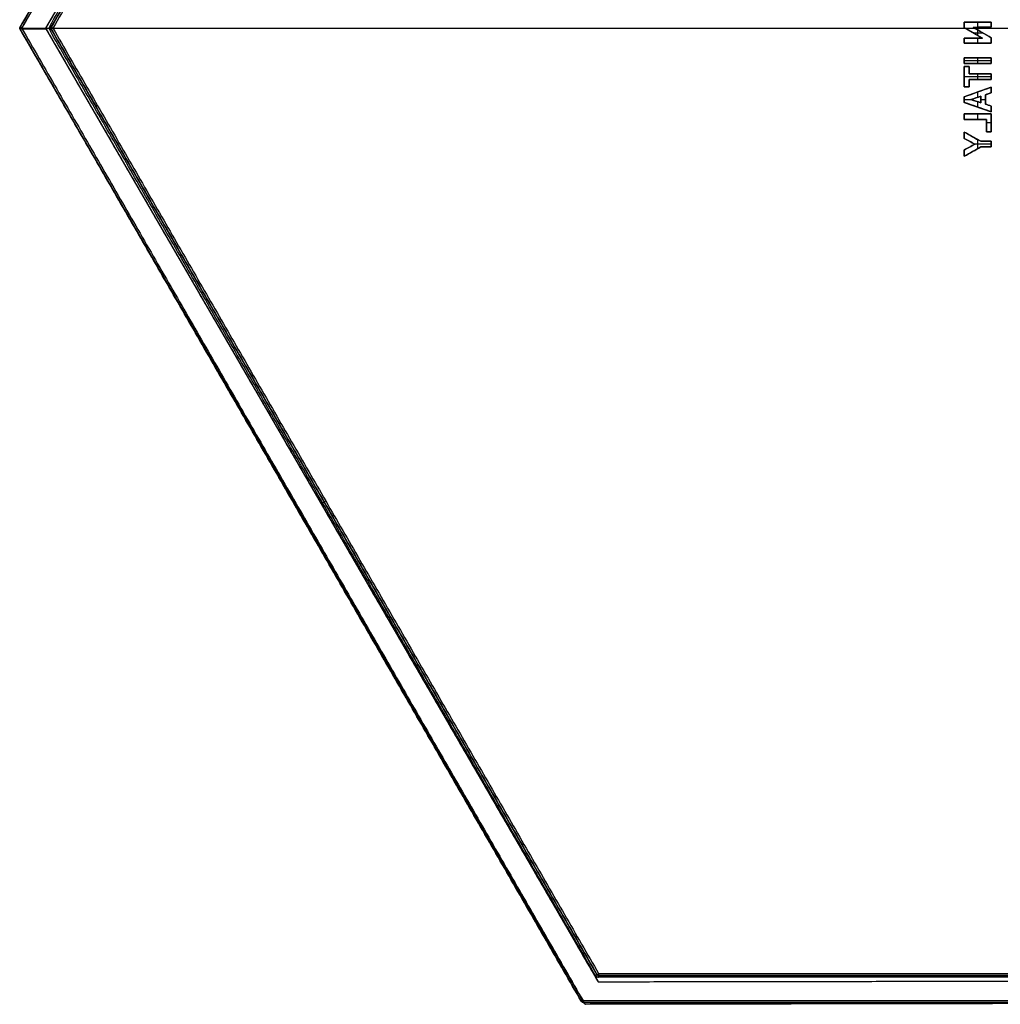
# Model space of a CAD drawing. Header units: millimetres. Extents: x -125 to 125, y -108 to 108.
# Tile 1 of 13: x -125 to -16, y -108 to 1. Entities that reach past the tile are written whole.
import ezdxf

# ---------------------------------------------------------------- set-up
doc = ezdxf.new("R2010")
doc.units = ezdxf.units.MM
doc.layers.add('Base', color=18, linetype='Continuous', true_color=0x000000)
doc.layers.add('Corpo', color=18, linetype='Continuous', true_color=0x000000)

msp = doc.modelspace()

# ---------------------------------------------------------------- linework, layer by layer
at = {"layer": 'Base', "color": 25, "true_color": 0x996633}
for p, q in [((-124.94, 0.1, -3), (-62.56, 108.15, -3)), ((-124.94, 0.1, -0.2), (-62.56, 108.15, -0.2)), ((-62.38, 108.05, -6), (-124.77, 0, -6)), ((-121.48, 0.1, 8.5), (-60.83, 105.15, 8.5)), ((-124.97, 0, -0.2), (-124.97, 0, -5.8)), ((-124.77, 0), (-121.7, 0)), ((-124.77, 0, -6), (124.77, 0, -6)), ((-121.5, 0, 16.8), (-121.5, 0, 0.2)), ((-121.3, 0, 17), (121.3, 0, 17)), ((-62.56, -108.15, -3), (-124.94, -0.1, -3)), ((-62.56, -108.15, -0.2), (-124.94, -0.1, -0.2)), ((-124.94, -0.1, -5.8), (-62.56, -108.15, -5.8)), ((-60.83, -105.15, 8.5), (-121.48, -0.1, 8.5)), ((-60.83, -105.15, 16.8), (-121.48, -0.1, 16.8)), ((-91.15, -52.63, 0.2), (-91.15, -52.63, 16.8)), ((-93.75, -54.13, -5.8), (-93.75, -54.13, -0.2)), ((60.65, -105.25, 8.5), (-60.65, -105.25, 8.5)), ((62.38, -108.25, -3), (-62.38, -108.25, -3))]:
    msp.add_line(p, q, dxfattribs=at)
at = {"layer": 'Base', "color": 25, "true_color": 0x996633, "extrusion": (0, 0, -1)}
for centre, radius, start, end in [((124.77, 0, 3), 0.2, 330, 30), ((124.77, 0, 5.8), 0.2, 23.3333, 30), ((121.3, 0), 0.4, 330, 30), ((121.3, 0, -8.5), 0.2, 330, 30), ((60.65, -105.05), 0.4, 270, 330), ((60.65, -105.05, -8.5), 0.2, 270, 330), ((62.38, -108.05, 3), 0.2, 270, 330), ((62.38, -108.05, 5.8), 0.2, 270, 271.3043)]:
    msp.add_arc(centre, radius, start, end, dxfattribs=at)
at = {"layer": 'Base', "color": 25, "true_color": 0x996633}
for centre, radius, start, end in [((-124.77, 0, -0.2), 0.2, 150, 210), ((-124.77, 0, -5.8), 0.2, 150, 210), ((-121.3, 0), 0.4, 150, 210), ((-121.3, 0, 16.8), 0.2, 150, 180), ((-121.3, 0, 0.2), 0.2, 150, 210), ((-121.3, 0, 16.8), 0.2, 160, 180), ((-121.3, 0, 16.8), 0.2, 180, 210), ((-121.3, 0, 16.8), 0.2, 180, 210), ((-124.77, 0, -0.2), 0.2, 181.8672, 210), ((-60.65, -105.05), 0.4, 213.9443, 270), ((-60.65, -105.05, 16.8), 0.2, 210, 270), ((-60.65, -105.05, 0.2), 0.2, 210, 270), ((-60.65, -105.05, 16.8), 0.2, 210, 264.9096), ((-62.38, -108.05, -0.2), 0.2, 210, 270), ((-62.38, -108.05, -5.8), 0.2, 210, 270)]:
    msp.add_arc(centre, radius, start, end, dxfattribs=at)
at = {"layer": 'Base', "color": 25, "true_color": 0x996633, "extrusion": (0, 1, 0)}
for centre, start, end in [((124.77, -0.2), 0, 90), ((121.7, 0.2), 180, 270), ((121.3, 16.8), 0, 90)]:
    msp.add_arc(centre, 0.2, start, end, dxfattribs=at)
at = {"layer": 'Base', "color": 25, "true_color": 0x996633, "extrusion": (0, -1, 0)}
msp.add_arc((-124.77, -5.8), 0.2, 180, 270, dxfattribs=at)
at = {"layer": 'Base', "color": 25, "true_color": 0x996633, "extrusion": (0.5, 0.866025, -2.61456e-13)}
msp.add_arc((108.05, -0.2, -62.38), 0.2, 0, 90, dxfattribs=at)
at = {"layer": 'Base', "color": 25, "true_color": 0x996633, "extrusion": (0.5, 0.866025, 3.23288e-13)}
msp.add_arc((108.05, -5.8, -62.38), 0.2, 270, 360, dxfattribs=at)
at = {"layer": 'Base', "color": 25, "true_color": 0x996633, "extrusion": (0.5, -0.866025, -2.70198e-13)}
msp.add_arc((-108.05, -0.2, -62.38), 0.2, 90, 180, dxfattribs=at)
at = {"layer": 'Base', "color": 25, "true_color": 0x996633, "extrusion": (0.5, -0.866025, 3.07246e-13)}
msp.add_arc((-108.05, -5.8, -62.38), 0.2, 180, 270, dxfattribs=at)
at = {"layer": 'Base', "color": 25, "true_color": 0x996633, "extrusion": (0.5, 0.866025, -3.05536e-13)}
msp.add_arc((105.45, 0.2, -60.65), 0.2, 180, 270, dxfattribs=at)
at = {"layer": 'Base', "color": 25, "true_color": 0x996633, "extrusion": (0.5, 0.866025, -2.4108e-13)}
msp.add_arc((105.05, 16.8, -60.65), 0.2, 0, 90, dxfattribs=at)
at = {"layer": 'Base', "color": 25, "true_color": 0x996633, "extrusion": (0.5, -0.866025, -2.02212e-13)}
msp.add_arc((-105.05, 16.8, -60.65), 0.2, 90, 180, dxfattribs=at)
at = {"layer": 'Base', "color": 25, "true_color": 0x996633, "extrusion": (-0.5, 0.866025, 3.35775e-13)}
msp.add_arc((105.45, 0.2, 60.65), 0.2, 180, 270, dxfattribs=at)
at = {"layer": 'Base', "color": 25, "true_color": 0x996633, "extrusion": (0.5, -0.866025, 0)}
for centre, start, end in [((-105.45, 0.2), 270, 360), ((-108.05, -5.8), 180, 270)]:
    msp.add_arc(centre, 0.2, start, end, dxfattribs=at)
at = {"layer": 'Base', "color": 25, "true_color": 0x996633, "extrusion": (-0.5, 0.866025, 0)}
for centre in [(105.05, 16.8), (108.05, -0.2)]:
    msp.add_arc(centre, 0.2, 360, 90, dxfattribs=at)
at = {"layer": 'Base', "color": 25, "true_color": 0x996633, "extrusion": (0.5, -0.866025, -5.074e-14)}
msp.add_arc((-105.45, 0.2, 60.65), 0.2, 270, 360, dxfattribs=at)
at = {"layer": 'Base', "color": 25, "true_color": 0x996633, "extrusion": (-0.5, 0.866025, 2.37895e-13)}
msp.add_arc((105.05, 16.8, -60.65), 0.2, 0, 90, dxfattribs=at)
at = {"layer": 'Base', "color": 25, "true_color": 0x996633, "extrusion": (1, 0, 0)}
for centre, start, end in [((-105.05, 16.8, -60.65), 90, 180), ((-105.45, 0.2, -60.65), 270, 360), ((-108.05, -0.2, -62.38), 90, 180), ((-108.05, -5.8, -62.38), 180, 270)]:
    msp.add_arc(centre, 0.2, start, end, dxfattribs=at)
at = {"layer": 'Base', "color": 25, "true_color": 0x996633, "extrusion": (-0.5, 0.866025, -6.15348e-14)}
msp.add_arc((108.05, -0.2, -62.38), 0.2, 0, 90, dxfattribs=at)
at = {"layer": 'Base', "color": 25, "true_color": 0x996633, "extrusion": (0.5, -0.866025, -2.37895e-13)}
msp.add_arc((-108.05, -5.8, 62.38), 0.2, 180, 270, dxfattribs=at)
at = {"layer": 'Base', "color": 25, "true_color": 0x996633}
for points in [[(-124.94, 0.1, -5.8), (-93.75, 54.13, -5.8), (-62.56, 108.15, -5.8)], [(-62.56, 108.15, -0.2), (-93.75, 54.13, -0.2), (-124.94, 0.1, -0.2)], [(-62.38, 108.05), (-93.58, 54.03), (-124.77, 0)], [(-62.38, 108.05, -6), (-93.58, 54.03, -6), (-124.77, 0, -6)], [(-121.65, 0.2), (-91.33, 52.73), (-61, 105.25)], [(-121.48, 0.1, 0.2), (-91.15, 52.63, 0.2), (-60.83, 105.15, 0.2)], [(-60.83, 105.15, 16.8), (-91.15, 52.63, 16.8), (-121.48, 0.1, 16.8)], [(-60.65, 105.05, 17), (-90.98, 52.53, 17), (-121.3, 0, 17)], [(-124.94, 0.1, -0.2), (-124.94, 0.1, -3), (-124.94, 0.1, -5.8)], [(-124.77, 0), (-93.58, -54.03), (-62.38, -108.05)], [(-124.77, 0, -6), (-93.58, -54.03, -6), (-62.38, -108.05, -6)], [(-121.48, 0.1, 16.8), (-121.48, 0.1, 8.5), (-121.48, 0.1, 0.2)], [(-121.3, 0, 17), (-90.98, -52.53, 17), (-60.65, -105.05, 17)], [(-62.56, -108.15, -5.8), (-93.75, -54.13, -5.8), (-124.94, -0.1, -5.8)], [(-124.94, -0.1, -0.2), (-93.75, -54.13, -0.2), (-62.56, -108.15, -0.2)], [(-124.94, -0.1, -5.8), (-124.94, -0.1, -3), (-124.94, -0.1, -0.2)], [(-61, -105.25), (-91.33, -52.73), (-121.65, -0.2)], [(-60.83, -105.15, 0.2), (-91.15, -52.63, 0.2), (-121.48, -0.1, 0.2)], [(-121.48, -0.1, 16.8), (-91.15, -52.63, 16.8), (-60.83, -105.15, 16.8)], [(-121.48, -0.1, 0.2), (-121.48, -0.1, 8.5), (-121.48, -0.1, 16.8)], [(-60.83, -105.15, 16.8), (-60.83, -105.15, 8.5), (-60.83, -105.15, 0.2)], [(-60.65, -105.05, 17), (0, -105.05, 17), (60.65, -105.05, 17)], [(60.65, -105.25, 0.2), (0, -105.25, 0.2), (-60.65, -105.25, 0.2)], [(-60.65, -105.25, 16.8), (0, -105.25, 16.8), (60.65, -105.25, 16.8)], [(-60.65, -105.25, 0.2), (-60.65, -105.25, 8.5), (-60.65, -105.25, 16.8)], [(60.65, -105.45), (0, -105.45), (-60.65, -105.45)], [(-62.56, -108.15, -0.2), (-62.56, -108.15, -3), (-62.56, -108.15, -5.8)], [(-62.38, -108.05), (0, -108.05), (62.38, -108.05)], [(-62.38, -108.05, -6), (0, -108.05, -6), (62.38, -108.05, -6)], [(62.38, -108.25, -5.8), (0, -108.25, -5.8), (-62.38, -108.25, -5.8)], [(-62.38, -108.25, -0.2), (0, -108.25, -0.2), (62.38, -108.25, -0.2)], [(-62.38, -108.25, -5.8), (-62.38, -108.25, -3), (-62.38, -108.25, -0.2)]]:
    msp.add_open_spline(points, degree=2, dxfattribs=at)
at = {"layer": 'Corpo', "color": 25, "true_color": 0x996633}
for p, q in [((-124.97, 0.05, 161.5), (-62.17, 108, 161.5)), ((-60.71, 105.55, 161.5), (-122.11, 0, 161.5)), ((-124.98, 0, 323), (-124.98, 0)), ((-62.17, -108.41, 161.5), (-124.97, -0.05, 161.5)), ((-122.05, -0.1, 323), (-124.94, -0.1, 323)), ((-122.05, -0.1), (-124.94, -0.1)), ((-122.11, 0, 161.5), (-60.71, -105.95, 161.5)), ((-91.41, -52.98), (-91.41, -52.98, 323)), ((-93.57, -54.23), (-93.57, -54.23, 323)), ((-60.71, -105.95, 161.5), (60.94, -105.76, 161.5)), ((62.38, -108.25, 161.5), (-62.09, -108.46, 161.5)), ((-62.09, -108.46, 323), (-62.09, -108.46))]:
    msp.add_line(p, q, dxfattribs=at)
at = {"layer": 'Corpo', "color": 28, "true_color": 0x0c0c0c}
for p, q in [((-20.01, 0.67, -0.03), (-17.01, 0.67, -0.03)), ((-20.01, 0.06, -0.03), (-20.01, 0.67, -0.03)), ((-20.01, 0.37, -0.05), (-20.01, 0.37)), ((-20.01, 0.06, -0.03), (-17.99, -1.1, -0.03)), ((-17.01, -1.07, -0.03), (-19.02, 0.09, -0.03)), ((-18.51, 0.67, -0.05), (-18.51, 0.67)), ((-18.51, 0.1, -0.05), (-18.51, 0.67, -0.05)), ((-18.51, 0.1), (-18.51, 0.67)), ((-17.01, 0.1, -0.03), (-17.01, 0.67, -0.03)), ((-17.01, 0.39), (-17.01, 0.39, -0.05)), ((-19.02, -0.51, -0.05), (-17.98, -0.51, -0.05)), ((-19.02, -0.51), (-17.98, -0.51)), ((-19, -0.52, -0.05), (-19, -0.52)), ((-18.51, -0.8, -0.05), (-18.51, -0.2, -0.05)), ((-18.51, -0.8), (-18.51, -0.2)), ((-18.01, -0.49, -0.05), (-18.01, -0.49)), ((-17.01, -1.68, -0.03), (-17.01, -1.07, -0.03)), ((-20.01, -1.68, -0.03), (-20.01, -1.11, -0.03)), ((-20.01, -1.4, -0.05), (-20.01, -1.4)), ((-20.01, -1.68, -0.03), (-17.01, -1.68, -0.03)), ((-18.51, -1.68, -0.05), (-18.51, -1.11, -0.05)), ((-18.51, -1.68), (-18.51, -1.11)), ((-18.51, -1.68), (-18.51, -1.68, -0.05)), ((-17.01, -1.38), (-17.01, -1.38, -0.05)), ((-20.01, -3.31, -0.03), (-17.01, -3.31, -0.03)), ((-20.01, -3.92, -0.03), (-20.01, -3.31, -0.03)), ((-20.01, -3.62, -0.05), (-20.01, -3.62)), ((-17.01, -3.62, -0.05), (-20.01, -3.62, -0.05)), ((-17.01, -3.62), (-20.01, -3.62)), ((-20.01, -3.92, -0.03), (-17.01, -3.92, -0.03)), ((-20.01, -4.25, -0.03), (-19.45, -4.25, -0.03)), ((-20.01, -6.53, -0.03), (-20.01, -4.25, -0.03)), ((-19.73, -4.25, -0.05), (-19.73, -4.25)), ((-19.45, -5.08, -0.03), (-19.45, -4.25, -0.03)), ((-18.51, -3.31, -0.05), (-18.51, -3.31)), ((-18.51, -3.92, -0.05), (-18.51, -3.31, -0.05)), ((-18.51, -3.92), (-18.51, -3.31)), ((-18.51, -3.92), (-18.51, -3.92, -0.05)), ((-17.01, -3.92, -0.03), (-17.01, -3.31, -0.03)), ((-17.01, -3.62), (-17.01, -3.62, -0.05)), ((-20.01, -5.39, -0.05), (-20.01, -5.39)), ((-17.01, -5.39, -0.05), (-20.01, -5.39, -0.05)), ((-17.01, -5.39), (-20.01, -5.39)), ((-19.45, -4.66), (-19.45, -4.66, -0.05)), ((-19.45, -5.08, -0.03), (-17.01, -5.08, -0.03)), ((-18.51, -5.7, -0.05), (-18.51, -5.08, -0.05)), ((-18.51, -5.7), (-18.51, -5.08)), ((-18.23, -5.08, -0.05), (-18.23, -5.08)), ((-17.01, -5.7, -0.03), (-17.01, -5.08, -0.03)), ((-17.01, -5.39), (-17.01, -5.39, -0.05)), ((-20.01, -6.53, -0.03), (-19.45, -6.53, -0.03)), ((-17.01, -6.56, -0.03), (-20.01, -7.62, -0.03)), ((-19.73, -6.53), (-19.73, -6.53, -0.05)), ((-19.45, -6.53, -0.03), (-19.45, -5.7, -0.03)), ((-19.45, -5.7, -0.03), (-17.01, -5.7, -0.03)), ((-19.45, -6.11), (-19.45, -6.11, -0.05)), ((-18.23, -5.7), (-18.23, -5.7, -0.05)), ((-17.01, -7.18, -0.03), (-17.01, -6.56, -0.03)), ((-20.01, -8.24, -0.03), (-20.01, -7.62, -0.03)), ((-18.51, -7.09, -0.05), (-18.51, -7.09)), ((-18.51, -7.67, -0.05), (-18.51, -7.09, -0.05)), ((-18.51, -7.67), (-18.51, -7.09)), ((-18.17, -8.28, -0.03), (-18.17, -7.56, -0.03)), ((-17.67, -7.4, -0.03), (-17.01, -7.18, -0.03)), ((-17.67, -8.44, -0.03), (-17.67, -7.4, -0.03)), ((-17.34, -7.29, -0.05), (-17.34, -7.29)), ((-17.01, -6.87), (-17.01, -6.87, -0.05)), ((-20.01, -7.92, -0.05), (-19.25, -7.92, -0.05)), ((-20.01, -7.92), (-19.25, -7.92)), ((-20.01, -7.93, -0.05), (-20.01, -7.93)), ((-20.01, -8.24, -0.03), (-17.01, -9.29, -0.03)), ((-18.17, -8.28, -0.03), (-19.27, -7.93, -0.03)), ((-18.72, -8.1, -0.05), (-18.72, -8.1)), ((-18.51, -8.77, -0.05), (-18.51, -8.17, -0.05)), ((-18.51, -8.77), (-18.51, -8.17)), ((-18.17, -7.92, -0.05), (-18.17, -7.92)), ((-18.17, -7.92, -0.05), (-17.67, -7.92, -0.05)), ((-18.17, -7.92), (-17.67, -7.92)), ((-17.67, -7.92), (-17.67, -7.92, -0.05)), ((-17.01, -8.65, -0.03), (-17.67, -8.44, -0.03)), ((-17.34, -8.55, -0.05), (-17.34, -8.55)), ((-17.01, -9.29, -0.03), (-17.01, -8.65, -0.03)), ((-20.01, -9.53, -0.03), (-17.01, -9.53, -0.03)), ((-20.01, -10.15, -0.03), (-20.01, -9.53, -0.03)), ((-20.01, -9.84, -0.05), (-20.01, -9.84)), ((-18.51, -8.77, -0.05), (-18.51, -8.77)), ((-18.51, -9.53, -0.05), (-18.51, -9.53)), ((-18.51, -10.15, -0.05), (-18.51, -9.53, -0.05)), ((-18.51, -10.15), (-18.51, -9.53)), ((-17.01, -8.97), (-17.01, -8.97, -0.05)), ((-17.01, -11.51, -0.03), (-17.01, -9.53, -0.03)), ((-20.01, -10.15, -0.03), (-17.56, -10.15, -0.03)), ((-18.78, -10.15), (-18.78, -10.15, -0.05)), ((-17.56, -11.51, -0.03), (-17.56, -10.15, -0.03)), ((-17.01, -10.52, -0.05), (-17.56, -10.52, -0.05)), ((-17.01, -10.52), (-17.56, -10.52)), ((-17.56, -10.83, -0.05), (-17.56, -10.83)), ((-17.01, -10.52), (-17.01, -10.52, -0.05)), ((-18.18, -12.57, -0.03), (-20.01, -11.54, -0.03)), ((-20.01, -12.24, -0.03), (-20.01, -11.54, -0.03)), ((-20.01, -11.89, -0.05), (-20.01, -11.89)), ((-17.56, -11.51, -0.03), (-17.01, -11.51, -0.03)), ((-17.28, -11.51), (-17.28, -11.51, -0.05)), ((-20.01, -12.24, -0.03), (-18.82, -12.89, -0.03)), ((-18.82, -12.89, -0.03), (-20.01, -13.54, -0.03)), ((-19.41, -12.56, -0.05), (-19.41, -12.56)), ((-19.09, -12.06, -0.05), (-19.09, -12.06)), ((-17.01, -12.88, -0.05), (-18.83, -12.88, -0.05)), ((-17.01, -12.88), (-18.83, -12.88)), ((-18.51, -13.38, -0.05), (-18.51, -12.39, -0.05)), ((-18.51, -13.38), (-18.51, -12.39)), ((-18.18, -12.57, -0.03), (-17.01, -12.57, -0.03)), ((-17.59, -12.57, -0.05), (-17.59, -12.57)), ((-17.01, -13.19, -0.03), (-17.01, -12.57, -0.03)), ((-17.01, -12.88), (-17.01, -12.88, -0.05)), ((-20.01, -14.22, -0.03), (-18.16, -13.19, -0.03)), ((-20.01, -14.22, -0.03), (-20.01, -13.54, -0.03)), ((-20.01, -13.88, -0.05), (-20.01, -13.88)), ((-19.41, -13.21, -0.05), (-19.41, -13.21)), ((-19.08, -13.7, -0.05), (-19.08, -13.7)), ((-18.16, -13.19, -0.03), (-17.01, -13.19, -0.03)), ((-17.58, -13.19), (-17.58, -13.19, -0.05))]:
    msp.add_line(p, q, dxfattribs=at)
at = {"layer": 'Corpo', "color": 25, "true_color": 0x996633, "extrusion": (0, 0, -1)}
for centre, start, end in [((124.88, 0, -323), 329.9064, 30.1875), ((124.88, 0), 329.9064, 30.1875), ((124.88, 0, -161.5), 329.9064, 30.1875), ((62.09, -108.36, -323), 269.9064, 329.9064), ((62.09, -108.36), 269.9064, 329.9064), ((62.09, -108.36, -161.5), 269.9064, 329.9064)]:
    msp.add_arc(centre, 0.1, start, end, dxfattribs=at)
at = {"layer": 'Corpo', "color": 25, "true_color": 0x996633}
for points in [[(-124.97, 0.05, 323), (-93.57, 54.02, 323), (-62.17, 108, 323)], [(-124.97, 0.05), (-93.57, 54.02), (-62.17, 108)], [(-60.71, 105.55), (-91.41, 52.77), (-122.11, 0)], [(-60.71, 105.55, 323), (-91.41, 52.77, 323), (-122.11, 0, 323)], [(-124.97, 0.05, 323), (-124.97, 0.05, 161.5), (-124.97, 0.05)], [(-62.17, -108.41, 323), (-93.57, -54.23, 323), (-124.97, -0.05, 323)], [(-62.17, -108.41), (-93.57, -54.23), (-124.97, -0.05)], [(-124.97, -0.05), (-124.97, -0.05, 161.5), (-124.97, -0.05, 323)], [(-122.11, 0), (-91.41, -52.98), (-60.71, -105.95)], [(-122.11, 0, 323), (-122.11, 0, 161.5), (-122.11, 0)], [(-122.11, 0, 323), (-91.41, -52.98, 323), (-60.71, -105.95, 323)], [(-60.71, -105.95, 323), (0.12, -105.86, 323), (60.94, -105.76, 323)], [(-60.71, -105.95), (0.12, -105.86), (60.94, -105.76)], [(-60.71, -105.95), (-60.71, -105.95, 161.5), (-60.71, -105.95, 323)], [(62.38, -108.25, 323), (0.15, -108.36, 323), (-62.09, -108.46, 323)], [(62.38, -108.25), (0.15, -108.36), (-62.09, -108.46)], [(-62.17, -108.41, 323), (-62.17, -108.41, 161.5), (-62.17, -108.41)], [(-62.09, -108.46), (-62.09, -108.46, 161.5), (-62.09, -108.46, 323)]]:
    msp.add_open_spline(points, degree=2, dxfattribs=at)
at = {"layer": 'Corpo', "color": 28, "true_color": 0x0c0c0c}
for points, degree in [([(-20.01, 0.67), (-19.01, 0.67), (-18.01, 0.67), (-17.01, 0.67)], 3), ([(-17.01, 0.67, -0.05), (-18.01, 0.67, -0.05), (-19.01, 0.67, -0.05), (-20.01, 0.67, -0.05)], 3), ([(-20.01, 0.67, -0.05), (-20.01, 0.67, -0.03), (-20.01, 0.67)], 2), ([(-20.01, 0.06), (-20.01, 0.27), (-20.01, 0.47), (-20.01, 0.67)], 3), ([(-20.01, 0.67, -0.05), (-20.01, 0.47, -0.05), (-20.01, 0.27, -0.05), (-20.01, 0.06, -0.05)], 3), ([(-20.01, 0.06, -0.05), (-20.01, 0.06, -0.03), (-20.01, 0.06)], 2), ([(-17.99, -1.1), (-18.67, -0.71), (-19.34, -0.33), (-20.01, 0.06)], 3), ([(-20.01, 0.06, -0.05), (-19.34, -0.33, -0.05), (-18.67, -0.71, -0.05), (-17.99, -1.1, -0.05)], 3), ([(-17.01, 0.1), (-17.68, 0.1), (-18.35, 0.1), (-19.02, 0.09)], 3), ([(-19.02, 0.09, -0.05), (-18.35, 0.1, -0.05), (-17.68, 0.1, -0.05), (-17.01, 0.1, -0.05)], 3), ([(-19.02, 0.09, -0.03), (-18.35, 0.1, -0.03), (-17.68, 0.1, -0.03), (-17.01, 0.1, -0.03)], 3), ([(-19.02, 0.09), (-18.35, -0.3), (-17.68, -0.68), (-17.01, -1.07)], 3), ([(-17.01, -1.07, -0.05), (-17.68, -0.68, -0.05), (-18.35, -0.3, -0.05), (-19.02, 0.09, -0.05)], 3), ([(-19.02, 0.09, -0.05), (-19.02, 0.09, -0.03), (-19.02, 0.09)], 2), ([(-18.01, 0.1, -0.05), (-18.01, 0.1, -0.03), (-18.01, 0.1)], 2), ([(-17.01, 0.67), (-17.01, 0.48), (-17.01, 0.29), (-17.01, 0.1)], 3), ([(-17.01, 0.1, -0.05), (-17.01, 0.29, -0.05), (-17.01, 0.48, -0.05), (-17.01, 0.67, -0.05)], 3), ([(-17.01, 0.67, -0.05), (-17.01, 0.67, -0.03), (-17.01, 0.67)], 2), ([(-17.01, 0.1), (-17.01, 0.1, -0.03), (-17.01, 0.1, -0.05)], 2), ([(-17.01, -1.07), (-17.01, -1.28), (-17.01, -1.48), (-17.01, -1.68)], 3), ([(-17.01, -1.68, -0.05), (-17.01, -1.48, -0.05), (-17.01, -1.28, -0.05), (-17.01, -1.07, -0.05)], 3), ([(-17.01, -1.07, -0.05), (-17.01, -1.07, -0.03), (-17.01, -1.07)], 2), ([(-20.01, -1.11), (-19.34, -1.11), (-18.67, -1.11), (-17.99, -1.1)], 3), ([(-17.99, -1.1, -0.05), (-18.67, -1.11, -0.05), (-19.34, -1.11, -0.05), (-20.01, -1.11, -0.05)], 3), ([(-17.99, -1.1, -0.03), (-18.67, -1.11, -0.03), (-19.34, -1.11, -0.03), (-20.01, -1.11, -0.03)], 3), ([(-20.01, -1.11, -0.05), (-20.01, -1.11, -0.03), (-20.01, -1.11)], 2), ([(-20.01, -1.68), (-20.01, -1.49), (-20.01, -1.3), (-20.01, -1.11)], 3), ([(-20.01, -1.11, -0.05), (-20.01, -1.3, -0.05), (-20.01, -1.49, -0.05), (-20.01, -1.68, -0.05)], 3), ([(-20.01, -1.68, -0.05), (-20.01, -1.68, -0.03), (-20.01, -1.68)], 2), ([(-17.01, -1.68), (-18.01, -1.68), (-19.01, -1.68), (-20.01, -1.68)], 3), ([(-20.01, -1.68, -0.05), (-19.01, -1.68, -0.05), (-18.01, -1.68, -0.05), (-17.01, -1.68, -0.05)], 3), ([(-19, -1.11, -0.05), (-19, -1.11, -0.03), (-19, -1.11)], 2), ([(-17.99, -1.1, -0.05), (-17.99, -1.1, -0.03), (-17.99, -1.1)], 2), ([(-17.01, -1.68, -0.05), (-17.01, -1.68, -0.03), (-17.01, -1.68)], 2), ([(-20.01, -3.31), (-19.01, -3.31), (-18.01, -3.31), (-17.01, -3.31)], 3), ([(-17.01, -3.31, -0.05), (-18.01, -3.31, -0.05), (-19.01, -3.31, -0.05), (-20.01, -3.31, -0.05)], 3), ([(-20.01, -3.31, -0.05), (-20.01, -3.31, -0.03), (-20.01, -3.31)], 2), ([(-20.01, -3.92), (-20.01, -3.72), (-20.01, -3.52), (-20.01, -3.31)], 3), ([(-20.01, -3.31, -0.05), (-20.01, -3.52, -0.05), (-20.01, -3.72, -0.05), (-20.01, -3.92, -0.05)], 3), ([(-20.01, -3.92, -0.05), (-20.01, -3.92, -0.03), (-20.01, -3.92)], 2), ([(-17.01, -3.92), (-18.01, -3.92), (-19.01, -3.92), (-20.01, -3.92)], 3), ([(-20.01, -3.92, -0.05), (-19.01, -3.92, -0.05), (-18.01, -3.92, -0.05), (-17.01, -3.92, -0.05)], 3), ([(-20.01, -4.25), (-19.82, -4.25), (-19.64, -4.25), (-19.45, -4.25)], 3), ([(-19.45, -4.25, -0.05), (-19.64, -4.25, -0.05), (-19.82, -4.25, -0.05), (-20.01, -4.25, -0.05)], 3), ([(-20.01, -4.25, -0.05), (-20.01, -4.25, -0.03), (-20.01, -4.25)], 2), ([(-20.01, -6.53), (-20.01, -5.77), (-20.01, -5.01), (-20.01, -4.25)], 3), ([(-20.01, -4.25, -0.05), (-20.01, -5.01, -0.05), (-20.01, -5.77, -0.05), (-20.01, -6.53, -0.05)], 3), ([(-19.45, -4.25), (-19.45, -4.52), (-19.45, -4.8), (-19.45, -5.08)], 3), ([(-19.45, -5.08, -0.05), (-19.45, -4.8, -0.05), (-19.45, -4.52, -0.05), (-19.45, -4.25, -0.05)], 3), ([(-19.45, -4.25, -0.05), (-19.45, -4.25, -0.03), (-19.45, -4.25)], 2), ([(-17.01, -3.31), (-17.01, -3.52), (-17.01, -3.72), (-17.01, -3.92)], 3), ([(-17.01, -3.92, -0.05), (-17.01, -3.72, -0.05), (-17.01, -3.52, -0.05), (-17.01, -3.31, -0.05)], 3), ([(-17.01, -3.31, -0.05), (-17.01, -3.31, -0.03), (-17.01, -3.31)], 2), ([(-17.01, -3.92), (-17.01, -3.92, -0.03), (-17.01, -3.92, -0.05)], 2), ([(-19.45, -5.08), (-18.64, -5.08), (-17.82, -5.08), (-17.01, -5.08)], 3), ([(-17.01, -5.08, -0.05), (-17.82, -5.08, -0.05), (-18.64, -5.08, -0.05), (-19.45, -5.08, -0.05)], 3), ([(-19.45, -5.08, -0.05), (-19.45, -5.08, -0.03), (-19.45, -5.08)], 2), ([(-17.01, -5.08), (-17.01, -5.29), (-17.01, -5.49), (-17.01, -5.7)], 3), ([(-17.01, -5.7, -0.05), (-17.01, -5.49, -0.05), (-17.01, -5.29, -0.05), (-17.01, -5.08, -0.05)], 3), ([(-17.01, -5.08, -0.05), (-17.01, -5.08, -0.03), (-17.01, -5.08)], 2), ([(-20.01, -6.53, -0.05), (-20.01, -6.53, -0.03), (-20.01, -6.53)], 2), ([(-19.45, -6.53), (-19.64, -6.53), (-19.82, -6.53), (-20.01, -6.53)], 3), ([(-20.01, -6.53, -0.05), (-19.82, -6.53, -0.05), (-19.64, -6.53, -0.05), (-19.45, -6.53, -0.05)], 3), ([(-20.01, -7.62), (-19.01, -7.26), (-18.01, -6.91), (-17.01, -6.56)], 3), ([(-17.01, -6.56, -0.05), (-18.01, -6.91, -0.05), (-19.01, -7.26, -0.05), (-20.01, -7.62, -0.05)], 3), ([(-19.45, -5.7), (-19.45, -5.97), (-19.45, -6.25), (-19.45, -6.53)], 3), ([(-19.45, -6.53, -0.05), (-19.45, -6.25, -0.05), (-19.45, -5.97, -0.05), (-19.45, -5.7, -0.05)], 3), ([(-19.45, -5.7, -0.05), (-19.45, -5.7, -0.03), (-19.45, -5.7)], 2), ([(-17.01, -5.7), (-17.82, -5.7), (-18.64, -5.7), (-19.45, -5.7)], 3), ([(-19.45, -5.7, -0.05), (-18.64, -5.7, -0.05), (-17.82, -5.7, -0.05), (-17.01, -5.7, -0.05)], 3), ([(-19.45, -6.53, -0.05), (-19.45, -6.53, -0.03), (-19.45, -6.53)], 2), ([(-17.01, -5.7), (-17.01, -5.7, -0.03), (-17.01, -5.7, -0.05)], 2), ([(-17.01, -6.56), (-17.01, -6.76), (-17.01, -6.97), (-17.01, -7.18)], 3), ([(-17.01, -7.18, -0.05), (-17.01, -6.97, -0.05), (-17.01, -6.76, -0.05), (-17.01, -6.56, -0.05)], 3), ([(-17.01, -6.56, -0.05), (-17.01, -6.56, -0.03), (-17.01, -6.56)], 2), ([(-20.01, -7.62, -0.05), (-20.01, -7.62, -0.03), (-20.01, -7.62)], 2), ([(-20.01, -8.24), (-20.01, -8.04), (-20.01, -7.83), (-20.01, -7.62)], 3), ([(-20.01, -7.62, -0.05), (-20.01, -7.83, -0.05), (-20.01, -8.04, -0.05), (-20.01, -8.24, -0.05)], 3), ([(-18.17, -7.56), (-18.53, -7.68), (-18.9, -7.8), (-19.27, -7.93)], 3), ([(-19.27, -7.93, -0.05), (-18.9, -7.8, -0.05), (-18.53, -7.68, -0.05), (-18.17, -7.56, -0.05)], 3), ([(-19.27, -7.93, -0.03), (-18.9, -7.8, -0.03), (-18.53, -7.68, -0.03), (-18.17, -7.56, -0.03)], 3), ([(-18.17, -7.56, -0.05), (-18.17, -7.56, -0.03), (-18.17, -7.56)], 2), ([(-18.17, -8.28), (-18.17, -8.04), (-18.17, -7.8), (-18.17, -7.56)], 3), ([(-18.17, -7.56, -0.05), (-18.17, -7.8, -0.05), (-18.17, -8.04, -0.05), (-18.17, -8.28, -0.05)], 3), ([(-17.01, -7.18), (-17.23, -7.25), (-17.45, -7.32), (-17.67, -7.4)], 3), ([(-17.67, -7.4, -0.05), (-17.45, -7.32, -0.05), (-17.23, -7.25, -0.05), (-17.01, -7.18, -0.05)], 3), ([(-17.67, -7.4), (-17.67, -7.74), (-17.67, -8.09), (-17.67, -8.44)], 3), ([(-17.67, -8.44, -0.05), (-17.67, -8.09, -0.05), (-17.67, -7.74, -0.05), (-17.67, -7.4, -0.05)], 3), ([(-17.67, -7.4, -0.05), (-17.67, -7.4, -0.03), (-17.67, -7.4)], 2), ([(-17.01, -7.18), (-17.01, -7.18, -0.03), (-17.01, -7.18, -0.05)], 2), ([(-20.01, -8.24, -0.05), (-20.01, -8.24, -0.03), (-20.01, -8.24)], 2), ([(-17.01, -9.29), (-18.01, -8.94), (-19.01, -8.59), (-20.01, -8.24)], 3), ([(-20.01, -8.24, -0.05), (-19.01, -8.59, -0.05), (-18.01, -8.94, -0.05), (-17.01, -9.29, -0.05)], 3), ([(-19.27, -7.93), (-18.9, -8.05), (-18.53, -8.16), (-18.17, -8.28)], 3), ([(-18.17, -8.28, -0.05), (-18.53, -8.16, -0.05), (-18.9, -8.05, -0.05), (-19.27, -7.93, -0.05)], 3), ([(-19.27, -7.93, -0.05), (-19.27, -7.93, -0.03), (-19.27, -7.93)], 2), ([(-18.72, -7.74, -0.05), (-18.72, -7.74, -0.03), (-18.72, -7.74)], 2), ([(-18.17, -8.28), (-18.17, -8.28, -0.03), (-18.17, -8.28, -0.05)], 2), ([(-17.67, -8.44), (-17.45, -8.51), (-17.23, -8.58), (-17.01, -8.65)], 3), ([(-17.01, -8.65, -0.05), (-17.23, -8.58, -0.05), (-17.45, -8.51, -0.05), (-17.67, -8.44, -0.05)], 3), ([(-17.67, -8.44, -0.05), (-17.67, -8.44, -0.03), (-17.67, -8.44)], 2), ([(-17.01, -8.65), (-17.01, -8.86), (-17.01, -9.08), (-17.01, -9.29)], 3), ([(-17.01, -9.29, -0.05), (-17.01, -9.08, -0.05), (-17.01, -8.86, -0.05), (-17.01, -8.65, -0.05)], 3), ([(-17.01, -8.65, -0.05), (-17.01, -8.65, -0.03), (-17.01, -8.65)], 2), ([(-20.01, -9.53), (-19.01, -9.53), (-18.01, -9.53), (-17.01, -9.53)], 3), ([(-17.01, -9.53, -0.05), (-18.01, -9.53, -0.05), (-19.01, -9.53, -0.05), (-20.01, -9.53, -0.05)], 3), ([(-20.01, -9.53, -0.05), (-20.01, -9.53, -0.03), (-20.01, -9.53)], 2), ([(-20.01, -10.15), (-20.01, -9.94), (-20.01, -9.74), (-20.01, -9.53)], 3), ([(-20.01, -9.53, -0.05), (-20.01, -9.74, -0.05), (-20.01, -9.94, -0.05), (-20.01, -10.15, -0.05)], 3), ([(-17.01, -9.29, -0.05), (-17.01, -9.29, -0.03), (-17.01, -9.29)], 2), ([(-17.01, -9.53), (-17.01, -10.19), (-17.01, -10.85), (-17.01, -11.51)], 3), ([(-17.01, -11.51, -0.05), (-17.01, -10.85, -0.05), (-17.01, -10.19, -0.05), (-17.01, -9.53, -0.05)], 3), ([(-17.01, -9.53, -0.05), (-17.01, -9.53, -0.03), (-17.01, -9.53)], 2), ([(-20.01, -10.15, -0.05), (-20.01, -10.15, -0.03), (-20.01, -10.15)], 2), ([(-17.56, -10.15), (-18.38, -10.15), (-19.19, -10.15), (-20.01, -10.15)], 3), ([(-20.01, -10.15, -0.05), (-19.19, -10.15, -0.05), (-18.38, -10.15, -0.05), (-17.56, -10.15, -0.05)], 3), ([(-17.56, -10.15, -0.05), (-17.56, -10.15, -0.03), (-17.56, -10.15)], 2), ([(-17.56, -11.51), (-17.56, -11.05), (-17.56, -10.6), (-17.56, -10.15)], 3), ([(-17.56, -10.15, -0.05), (-17.56, -10.6, -0.05), (-17.56, -11.05, -0.05), (-17.56, -11.51, -0.05)], 3), ([(-20.01, -11.54), (-19.4, -11.89), (-18.79, -12.23), (-18.18, -12.57)], 3), ([(-18.18, -12.57, -0.05), (-18.79, -12.23, -0.05), (-19.4, -11.89, -0.05), (-20.01, -11.54, -0.05)], 3), ([(-20.01, -11.54, -0.05), (-20.01, -11.54, -0.03), (-20.01, -11.54)], 2), ([(-20.01, -12.24), (-20.01, -12.01), (-20.01, -11.78), (-20.01, -11.54)], 3), ([(-20.01, -11.54, -0.05), (-20.01, -11.78, -0.05), (-20.01, -12.01, -0.05), (-20.01, -12.24, -0.05)], 3), ([(-17.56, -11.51, -0.05), (-17.56, -11.51, -0.03), (-17.56, -11.51)], 2), ([(-17.01, -11.51), (-17.19, -11.51), (-17.38, -11.51), (-17.56, -11.51)], 3), ([(-17.56, -11.51, -0.05), (-17.38, -11.51, -0.05), (-17.19, -11.51, -0.05), (-17.01, -11.51, -0.05)], 3), ([(-17.01, -11.51), (-17.01, -11.51, -0.03), (-17.01, -11.51, -0.05)], 2), ([(-20.01, -12.24, -0.05), (-20.01, -12.24, -0.03), (-20.01, -12.24)], 2), ([(-18.82, -12.89), (-19.22, -12.67), (-19.61, -12.45), (-20.01, -12.24)], 3), ([(-20.01, -12.24, -0.05), (-19.61, -12.45, -0.05), (-19.22, -12.67, -0.05), (-18.82, -12.89, -0.05)], 3), ([(-20.01, -13.54), (-19.61, -13.32), (-19.22, -13.11), (-18.82, -12.89)], 3), ([(-18.82, -12.89, -0.05), (-19.22, -13.11, -0.05), (-19.61, -13.32, -0.05), (-20.01, -13.54, -0.05)], 3), ([(-18.82, -12.89, -0.05), (-18.82, -12.89, -0.03), (-18.82, -12.89)], 2), ([(-18.18, -12.57), (-17.79, -12.57), (-17.4, -12.57), (-17.01, -12.57)], 3), ([(-17.01, -12.57, -0.05), (-17.4, -12.57, -0.05), (-17.79, -12.57, -0.05), (-18.18, -12.57, -0.05)], 3), ([(-18.18, -12.57, -0.05), (-18.18, -12.57, -0.03), (-18.18, -12.57)], 2), ([(-17.01, -12.57), (-17.01, -12.78), (-17.01, -12.98), (-17.01, -13.19)], 3), ([(-17.01, -13.19, -0.05), (-17.01, -12.98, -0.05), (-17.01, -12.78, -0.05), (-17.01, -12.57, -0.05)], 3), ([(-17.01, -12.57, -0.05), (-17.01, -12.57, -0.03), (-17.01, -12.57)], 2), ([(-18.16, -13.19), (-18.77, -13.53), (-19.39, -13.88), (-20.01, -14.22)], 3), ([(-20.01, -14.22, -0.05), (-19.39, -13.88, -0.05), (-18.77, -13.53, -0.05), (-18.16, -13.19, -0.05)], 3), ([(-20.01, -13.54, -0.05), (-20.01, -13.54, -0.03), (-20.01, -13.54)], 2), ([(-20.01, -14.22), (-20.01, -13.99), (-20.01, -13.77), (-20.01, -13.54)], 3), ([(-20.01, -13.54, -0.05), (-20.01, -13.77, -0.05), (-20.01, -13.99, -0.05), (-20.01, -14.22, -0.05)], 3), ([(-18.16, -13.19, -0.05), (-18.16, -13.19, -0.03), (-18.16, -13.19)], 2), ([(-17.01, -13.19), (-17.39, -13.19), (-17.77, -13.19), (-18.16, -13.19)], 3), ([(-18.16, -13.19, -0.05), (-17.77, -13.19, -0.05), (-17.39, -13.19, -0.05), (-17.01, -13.19, -0.05)], 3), ([(-17.01, -13.19), (-17.01, -13.19, -0.03), (-17.01, -13.19, -0.05)], 2), ([(-20.01, -14.22, -0.05), (-20.01, -14.22, -0.03), (-20.01, -14.22)], 2)]:
    msp.add_open_spline(points, degree=degree, dxfattribs=at)

doc.saveas('drawing.dxf')
